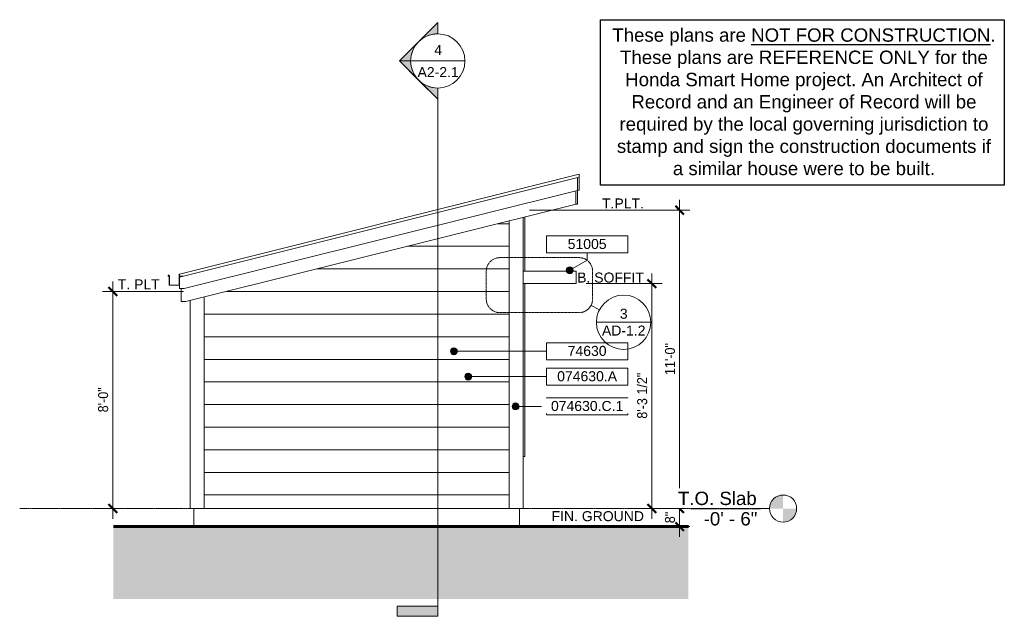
# Model space of a CAD drawing. Header units: inches. Extents: x 344 to 779, y -54 to 210.
import ezdxf

# ---------------------------------------------------------------- set-up
doc = ezdxf.new("R2010")
doc.units = ezdxf.units.IN
doc.header["$MEASUREMENT"] = 0
doc.linetypes.add('Dash Dot 3_16_', pattern=[0.3125, 0.1875, -0.0625, 0, -0.0625])
doc.linetypes.add('Grid Line 1_2_', pattern=[0.875, 0.5, -0.125, 0.125, -0.125])
for name, color, linetype, lineweight in [('A-ANNO-DIMS', 1, 'Continuous', 9), ('A-ANNO-DIMS-48', 1, 'Continuous', 9), ('A-ANNO-NOTE', 2, 'Continuous', 9), ('A-ANNO-SYMB', 6, 'Continuous', 9), ('A-ANNO-TEXT', 2, 'Continuous', 9), ('A-DETL', 5, 'Continuous', 60), ('A-DETL-GENF', 3, 'Continuous', 9), ('A-FLOR-LEVL', 6, 'Continuous', 9), ('A-FLOR-OTLN', 6, 'Continuous', 18), ('A-GENM', 6, 'Continuous', 9), ('A-GLAZ', 6, 'Continuous', 18), ('A-ROOF', 4, 'Continuous', 18), ('A-ROOF-OTLN', 4, 'Continuous', 9), ('A-WALL-MBNI', 2, 'Continuous', 18), ('A-WALL-PATT', 2, 'Continuous', 18), ('I-WALL', 2, 'Continuous', 18), ('S-FNDN-FTNG', 4, 'Continuous', 18)]:
    doc.layers.add(name, color=color, linetype=linetype, lineweight=lineweight)
doc.styles.add('Arial', font='arial.ttf', dxfattribs={"height": 4.425898})
doc.styles.add('Arial_1', font='arial.ttf', dxfattribs={"width": 0.9, "height": 4.425898})
doc.styles.add('Arial_2', font='arial.ttf', dxfattribs={"height": 5.901198})
doc.dimstyles.new('Linear_-_3_32__Arial_2', dxfattribs={"dimscale": 12, "dimtxt": 4.5, "dimasz": 0.3125, "dimexe": 0.375, "dimexo": 0.375, "dimgap": 0.0625, "dimtad": 1, "dimdec": 3, "dimrnd": 0.125, "dimzin": 3, "dimdsep": 46, "dimlunit": 4, "dimtxsty": 'Arial_1', "dimblk1": 'OBLIQUE', "dimblk2": 'OBLIQUE', "dimsah": 1, "dimcen": 0.09, "dimdle": 0.375, "dimazin": 0, "dimtfac": 1, "dimtdec": 3, "dimtix": 1, "dimtmove": 0, "dimatfit": 3, "dimfxl": 1, "dimtvp": 1, "dimfrac": 2, "dimtolj": 1, "dimtzin": 0, "dimarcsym": 2})
pattern_1 = [(0, (423.23, 0), (0, 10), [])]

# ---------------------------------------------------------------- blocks, each defined once
blk = doc.blocks.new('Double Casement - _2_211510CS-2777844-Exterior West Elevation Visitors Center')
at = {"layer": 'A-GLAZ'}
for p in [(567.04, 93.5), (566.29, 17)]:
    blk.add_line(p, (567.04, 17), dxfattribs=at)
blk = doc.blocks.new('Single Fixed - 70_ x 18_-2846920-Exterior West Elevation Visitors Center')
at = {"layer": 'A-GLAZ'}
blk.add_line((567.04, 122.99), (567.04, 99), dxfattribs=at)
blk = doc.blocks.new('Visitors Center Slab Stem Wall - Visitors Center Slab Stem Wall-2287425-Exterior West Elevation Visitors Center')
at = {"layer": 'S-FNDN-FTNG'}
for p, q in [((420.67, -14), (420.67, -10)), ((564.67, -14), (564.67, -10))]:
    blk.add_line(p, q, dxfattribs=at)
blk = doc.blocks.new('Section - 3_32_ x 3_8_-54337-Exterior West Elevation Visitors Center')
at = {"layer": 'A-ANNO-SYMB'}
blk.add_hatch(color=256, dxfattribs=at).paths.add_polyline_path([(510.56, -49.16), (528.56, -49.16), (528.56, -53.66), (510.56, -53.66)], flags=0)
for p, q in [((510.56, -49.16), (510.56, -53.66)), ((528.56, -49.16), (510.56, -49.16)), ((528.56, -53.66), (528.56, -49.16)), ((510.56, -53.66), (528.56, -53.66))]:
    blk.add_line(p, q, dxfattribs=at)
blk = doc.blocks.new('Section - Section Head - Filled-22785-Exterior West Elevation Visitors Center')
at = {"layer": 'A-ANNO-SYMB'}
h = blk.add_hatch(color=256, dxfattribs=at)
edge = h.paths.add_edge_path(flags=0)
edge.add_arc((528.56, 192), 12.02, 90, 132.0784, ccw=False)
edge.add_line((528.56, 204.02), (528.56, 208.97))
edge.add_line((528.56, 208.97), (520.51, 200.92))
h = blk.add_hatch(color=256, dxfattribs=at)
edge = h.paths.add_edge_path(flags=0)
edge.add_line((520.08, 200.49), (511.59, 192))
edge.add_line((511.59, 192), (516.56, 192))
edge.add_arc((528.56, 192), 12, 135, 180, ccw=False)
h = blk.add_hatch(color=256, dxfattribs=at)
edge = h.paths.add_edge_path(flags=0)
edge.add_arc((528.56, 192), 12, 180, 225, ccw=False)
edge.add_line((516.56, 192), (511.59, 192))
edge.add_line((511.59, 192), (520.08, 183.51))
h = blk.add_hatch(color=256, dxfattribs=at)
edge = h.paths.add_edge_path(flags=0)
edge.add_line((520.51, 183.08), (528.56, 175.03))
edge.add_line((528.56, 175.03), (528.56, 179.98))
edge.add_arc((528.56, 192), 12.02, 227.9216, 270, ccw=False)
for p, q in [((511.59, 192), (528.56, 208.97)), ((520.51, 200.92), (528.56, 208.97)), ((528.56, 204), (528.56, 208.97)), ((528.56, 208.97), (528.56, 204.02)), ((511.59, 192), (520.08, 200.49)), ((511.59, 192), (528.56, 175.03)), ((516.56, 192), (511.59, 192)), ((520.08, 183.51), (511.59, 192)), ((511.59, 192), (516.56, 192)), ((528.56, 175.03), (520.51, 183.08)), ((528.56, 180), (528.56, 175.03)), ((528.56, 179.98), (528.56, 175.03))]:
    blk.add_line(p, q, dxfattribs=at)
for radius, start, end in [(12, 90, 270), (12, 135, 180), (12.02, 90, 132.0784), (12, 270, 90), (12, 180, 225), (12.02, 227.9216, 270)]:
    blk.add_arc((528.56, 192), radius, start, end, dxfattribs=at)
blk = doc.blocks.new('DIMBLOCK1-Exterior West Elevation Visitors Center')
at = {"layer": 'A-ANNO-DIMS-48', "lineweight": 50, "transparency": 16777216}
for p, q in [((635.48, 126), (633.61, 127.88)), ((635.48, 126), (637.36, 124.13)), ((635.48, -6), (633.61, -4.12)), ((635.48, -6), (637.36, -7.88))]:
    blk.add_line(p, q, dxfattribs=at)
at = {"layer": 'A-ANNO-DIMS-48', "transparency": 16777216}
for p, q in [((635.48, 130.5), (635.48, -6)), ((569.17, 126), (639.98, 126)), ((635.48, 126), (569.17, 126)), ((633.64, -6), (639.98, -6)), ((635.48, -6), (633.64, -6))]:
    blk.add_line(p, q, dxfattribs=at)
at = {"layer": 'A-ANNO-DIMS-48', "color": 0, "transparency": 16777216, "insert": (628.99, 53.04), "char_height": 4.426, "width": 16.6985, "attachment_point": 1, "rotation": 90, "line_spacing_factor": 0.938532, "style": 'Arial_1'}
blk.add_mtext('11\'-0"', dxfattribs=at)
blk = doc.blocks.new('_Oblique')
at = {"color": 0, "linetype": 'ByBlock', "lineweight": -2}
blk.add_line((-0.5, -0.5), (0.5, 0.5), dxfattribs=at)
blk = doc.blocks.new('DIMBLOCK2-Exterior West Elevation Visitors Center')
at = {"layer": 'A-ANNO-DIMS-48', "lineweight": 50, "transparency": 16777216}
for p, q in [((635.48, -6), (633.61, -4.12)), ((635.48, -6), (637.36, -7.88)), ((635.48, -14), (633.61, -12.12)), ((635.48, -14), (637.36, -15.87))]:
    blk.add_line(p, q, dxfattribs=at)
at = {"layer": 'A-ANNO-DIMS-48', "transparency": 16777216}
for p, q in [((633.64, -6), (639.98, -6)), ((635.48, -6), (633.64, -6)), ((635.48, -6), (635.48, -18.5)), ((633.64, -14), (639.98, -14)), ((635.48, -14), (633.64, -14))]:
    blk.add_line(p, q, dxfattribs=at)
at = {"layer": 'A-ANNO-DIMS-48', "color": 0, "transparency": 16777216, "insert": (628.99, -12.49), "char_height": 4.426, "width": 5.9815, "attachment_point": 1, "rotation": 90, "line_spacing_factor": 0.938532, "style": 'Arial_1'}
blk.add_mtext('8"', dxfattribs=at)
blk = doc.blocks.new('DIMBLOCK3-Exterior West Elevation Visitors Center')
at = {"layer": 'A-ANNO-DIMS-48', "lineweight": 50, "transparency": 16777216}
for p, q in [((384.86, 90), (382.99, 91.87)), ((384.86, 90), (386.74, 88.12)), ((384.86, -6), (382.99, -4.12)), ((384.86, -6), (386.74, -7.88))]:
    blk.add_line(p, q, dxfattribs=at)
at = {"layer": 'A-ANNO-DIMS-48', "transparency": 16777216}
for p, q in [((384.86, 94.5), (384.86, -10.5)), ((416.17, 90), (380.36, 90)), ((384.86, 90), (416.17, 90)), ((383.02, -6), (389.36, -6)), ((384.86, -6), (383.02, -6))]:
    blk.add_line(p, q, dxfattribs=at)
at = {"layer": 'A-ANNO-DIMS-48', "color": 0, "transparency": 16777216, "insert": (378.37, 36.57), "char_height": 4.426, "width": 13.0431, "attachment_point": 1, "rotation": 90, "line_spacing_factor": 0.938532, "style": 'Arial_1'}
blk.add_mtext('8\'-0"', dxfattribs=at)
blk = doc.blocks.new('Keynote Tag - Keynote Number - Boxed - Small-135510-Exterior West Elevation Visitors Center')
at = {"layer": 'A-ANNO-NOTE'}
for p, q in [((576.6, 59.8), (576.6, 67.35)), ((576.6, 67.35), (612.6, 67.35)), ((612.6, 67.35), (612.6, 59.8)), ((576.6, 59.8), (612.6, 59.8))]:
    blk.add_line(p, q, dxfattribs=at)
blk = doc.blocks.new('Level - Level Head - Circle-50818-Exterior West Elevation Visitors Center')
at = {"layer": 'A-FLOR-LEVL'}
h = blk.add_hatch(color=256, dxfattribs=at)
edge = h.paths.add_edge_path(flags=0)
edge.add_line((681.23, -6), (675.23, -6))
edge.add_arc((681.23, -6), 6, 90, 180, ccw=False)
edge.add_line((681.23, 0), (681.23, -6))
h = blk.add_hatch(color=256, dxfattribs=at)
edge = h.paths.add_edge_path(flags=0)
edge.add_line((681.23, -12), (681.23, -6))
edge.add_line((681.23, -6), (687.23, -6))
edge.add_arc((681.23, -6), 6, 270, 360, ccw=False)
blk.add_circle((681.23, -6), 6, dxfattribs=at)
blk = doc.blocks.new('DIMBLOCK4-Exterior West Elevation Visitors Center')
at = {"layer": 'A-ANNO-DIMS-48', "transparency": 16777216}
for p, q in [((623.19, 98), (623.19, -10.5)), ((594.17, 93.5), (627.69, 93.5)), ((623.19, 93.5), (594.17, 93.5)), ((621.34, -6), (627.69, -6)), ((623.19, -6), (621.34, -6))]:
    blk.add_line(p, q, dxfattribs=at)
at = {"layer": 'A-ANNO-DIMS-48', "lineweight": 50, "transparency": 16777216}
for p, q in [((623.19, 93.5), (621.31, 95.37)), ((623.19, 93.5), (625.06, 91.62)), ((623.19, -6), (621.31, -4.12)), ((623.19, -6), (625.06, -7.88))]:
    blk.add_line(p, q, dxfattribs=at)
at = {"layer": 'A-ANNO-DIMS-48', "color": 0, "transparency": 16777216, "insert": (616.7, 33.75), "char_height": 4.426, "width": 24.0092, "attachment_point": 1, "rotation": 90, "line_spacing_factor": 0.938532, "style": 'Arial_1'}
blk.add_mtext('8\'-3 1/2"', dxfattribs=at)
blk = doc.blocks.new('Drafting View - Callout Head-55151-Exterior West Elevation Visitors Center')
at = {"layer": 'A-ANNO-SYMB'}
blk.add_line((598.7, 76.43), (622.7, 76.43), dxfattribs=at)
for start, end in [(0, 180), (180, 360)]:
    blk.add_arc((610.7, 76.43), 12, start, end, dxfattribs=at)

msp = doc.modelspace()

# ---------------------------------------------------------------- hatches: boundary and pattern name
at = {"layer": 'A-ANNO-NOTE'}
h = msp.add_hatch(color=256, dxfattribs=at)
edge = h.paths.add_edge_path(flags=0)
edge.add_arc((586.886, 99.4076), 1.5, 0, 360)
h = msp.add_hatch(color=256, dxfattribs=at)
edge = h.paths.add_edge_path(flags=0)
edge.add_arc((535.6763, 63.5722), 1.5, 0, 360)
h = msp.add_hatch(color=256, dxfattribs=at)
edge = h.paths.add_edge_path(flags=0)
edge.add_arc((542.0097, 52.3669), 1.5, 0, 360)
h = msp.add_hatch(color=256, dxfattribs=at)
edge = h.paths.add_edge_path(flags=0)
edge.add_arc((562.9586, 39.213), 1.5, 0, 360)
at = {"layer": 'A-DETL-GENF'}
msp.add_hatch(color=9, dxfattribs=at).paths.add_polyline_path([(639.3748, -46), (639.3748, -14), (385.1278, -14), (385.1278, -46), (616.2107, -46)], flags=0)
at = {"layer": 'A-WALL-PATT', "lineweight": 9}
h = msp.add_hatch(dxfattribs=at)
h.set_pattern_fill('FP_1', color=256, style=0, pattern_type=2)
h.set_pattern_definition(pattern_1)
h.paths.add_polyline_path([(560.0429, -6), (560.0429, 121.236), (426.6679, 87.8923), (426.6679, -6), (535.268, -6)], flags=0)
h = msp.add_hatch(dxfattribs=at)
h.set_pattern_fill('FP_1', color=256, style=0, pattern_type=2)
h.set_pattern_definition(pattern_1)
h.paths.add_polyline_path([(426.6679, -6), (426.6679, 87.8923), (425.2929, 87.5485), (425.2929, -6)], flags=0)

# ---------------------------------------------------------------- linework, layer by layer
msp.add_lwpolyline([(600.4677, 210.2483), (779.0388, 210.2483), (779.0388, 137.0985), (600.4677, 137.0985)], close=True)
at = {"layer": 'A-ANNO-NOTE'}
for p, q in [((594.5997, 103.8963), (594.5997, 107.0861)), ((586.886, 99.4076), (594.5997, 103.8963)), ((535.6763, 63.5722), (576.5997, 63.5722)), ((542.0097, 52.3669), (576.5997, 52.3669)), ((562.9586, 39.213), (576.5997, 39.213))]:
    msp.add_line(p, q, dxfattribs=at)
for centre in [(586.886, 99.4076), (535.6763, 63.5722), (542.0097, 52.3669), (562.9586, 39.213)]:
    msp.add_circle(centre, 1.5, dxfattribs=at)
at = {"layer": 'A-ANNO-SYMB'}
for p, q in [((516.5607, 192), (540.5607, 192)), ((528.5607, 180), (528.5607, -49.1603)), ((596.3276, 83.8968), (600.0525, 81.9619))]:
    msp.add_line(p, q, dxfattribs=at)
at = {"layer": 'A-ANNO-SYMB', "linetype": 'Dash Dot 3_16_'}
for p, q in [((591.0031, 104.9957), (555.9906, 104.9957)), ((549.9906, 98.9957), (549.9906, 86.6626)), ((597.0031, 86.6626), (597.0031, 98.9957)), ((555.9906, 80.6626), (591.0031, 80.6626))]:
    msp.add_line(p, q, dxfattribs=at)
for centre, start, end in [((555.9906, 98.9957), 90, 180), ((591.0031, 98.9957), 0, 90), ((555.9906, 86.6626), 180, 270), ((591.0031, 86.6626), 270, 0)]:
    msp.add_arc(centre, 6, start, end, dxfattribs=at)
at = {"layer": 'A-DETL'}
msp.add_line((639.3748, -14), (385.1278, -14), dxfattribs=at)
at = {"layer": 'A-FLOR-OTLN'}
for p, q in [((420.6679, -6), (420.6679, -10)), ((564.6679, -10), (564.6679, -6))]:
    msp.add_line(p, q, dxfattribs=at)
at = {"layer": 'A-GENM'}
for p, q in [((566.2929, 99), (589.6679, 99)), ((589.6679, 93.5), (589.6679, 99)), ((589.6679, 93.5), (566.2929, 93.5))]:
    msp.add_line(p, q, dxfattribs=at)
at = {"layer": 'A-ROOF'}
for p, q in [((414.2929, 97.7477), (591.0429, 141.9352)), ((591.0429, 140.5823), (414.2929, 96.3948)), ((591.0429, 140.5823), (591.0429, 141.9352)), ((414.2929, 96.3948), (414.2929, 97.7477))]:
    msp.add_line(p, q, dxfattribs=at)
at = {"layer": 'A-ROOF-OTLN'}
for p, q in [((590.291, 140.3943), (590.291, 128.7981)), ((591.0429, 134.8323), (591.0429, 140.5823)), ((590.291, 134.725), (416.47, 91.2698)), ((589.5429, 134.538), (589.5429, 128.5823)), ((590.2929, 134.8323), (591.0429, 134.8323)), ((590.2929, 128.5823), (590.2929, 134.725)), ((590.291, 128.7981), (417.1779, 85.5198)), ((589.5429, 128.5823), (590.2929, 128.5823)), ((409.7929, 97.2477), (409.2929, 97.2477)), ((409.2929, 97.2477), (409.2929, 96.7477)), ((409.2929, 96.7477), (409.7929, 96.7477)), ((409.4179, 96.8727), (409.4179, 97.1227)), ((409.4179, 97.1227), (409.7929, 97.1227)), ((409.9179, 96.8727), (409.4179, 96.8727)), ((409.7929, 97.1227), (409.7929, 97.2477)), ((409.7929, 96.7477), (409.7929, 92.7477)), ((409.9179, 92.8727), (409.9179, 96.8727)), ((414.2929, 97.7477), (414.1679, 97.7477)), ((414.1679, 97.7477), (414.1679, 92.8727)), ((414.2929, 96.7698), (415.7929, 96.7698)), ((414.2929, 91.2698), (414.2929, 96.3948)), ((409.7929, 92.7477), (414.2929, 92.7477)), ((414.1679, 92.8727), (409.9179, 92.8727)), ((416.47, 91.2698), (414.2929, 91.2698)), ((415.0429, 85.5198), (415.0429, 91.2698)), ((417.1779, 85.5198), (415.0429, 85.5198))]:
    msp.add_line(p, q, dxfattribs=at)
at = {"layer": 'A-WALL-MBNI', "lineweight": 9}
for p, q in [((566.2929, -6), (566.2929, 122.7985)), ((560.0429, -6), (560.0429, 121.236)), ((425.2929, -6), (425.2929, 87.5485)), ((419.0429, -6), (419.0429, 85.986)), ((425.2929, -6), (419.0429, -6)), ((566.2929, -6), (560.0429, -6))]:
    msp.add_line(p, q, dxfattribs=at)
at = {"layer": 'I-WALL'}
msp.add_line((425.2929, -6), (560.0429, -6), dxfattribs=at)

# ---------------------------------------------------------------- block references
at = {"layer": 'A-ANNO-NOTE'}
for p in [(0, 47.2908), (0, 0), (0, -11.2052), (0, -24.3592)]:
    msp.add_blockref('Keynote Tag - Keynote Number - Boxed - Small-135510-Exterior West Elevation Visitors Center', p, dxfattribs=at)
at = {"layer": 'A-ANNO-SYMB'}
for name in ['Section - Section Head - Filled-22785-Exterior West Elevation Visitors Center', 'Section - 3_32_ x 3_8_-54337-Exterior West Elevation Visitors Center']:
    msp.add_blockref(name, (0, 0), dxfattribs=at)
at = {"layer": 'A-FLOR-LEVL'}
msp.add_blockref('Level - Level Head - Circle-50818-Exterior West Elevation Visitors Center', (0, 0), dxfattribs=at)
at = {"layer": 'A-GLAZ'}
for name in ['Single Fixed - 70_ x 18_-2846920-Exterior West Elevation Visitors Center', 'Double Casement - _2_211510CS-2777844-Exterior West Elevation Visitors Center']:
    msp.add_blockref(name, (0, 0), dxfattribs=at)
at = {"layer": 'S-FNDN-FTNG'}
msp.add_blockref('Visitors Center Slab Stem Wall - Visitors Center Slab Stem Wall-2287425-Exterior West Elevation Visitors Center', (0, 0), dxfattribs=at)

# ---------------------------------------------------------------- texts
at = {"insert": (690.4424, 206.4061), "char_height": 5.9011976, "width": 170.64303, "attachment_point": 2, "style": 'Arial'}
msp.add_mtext('These plans are {\\LNOT FOR CONSTRUCTION}. These plans are REFERENCE ONLY for the Honda Smart Home project. An Architect of Record and an Engineer of Record will be required by the local governing jurisdiction to stamp and sign the construction documents if a similar house were to be built.', dxfattribs=at)
at = {"layer": 'A-ANNO-SYMB', "char_height": 4.4259, "attachment_point": 2, "line_spacing_factor": 0.938532, "style": 'Arial'}
for s, insert, width in [('4', (528.7144, 199.0846), 4.104), ('A2-2.1', (528.7144, 189.2664), 21.708), ('3', (610.7707, 82.3848), 4.104), ('AD-1.2', (610.7707, 74.9436), 22.896)]:
    msp.add_mtext(s, dxfattribs=dict(at, insert=insert, width=width))
at = {"layer": 'A-ANNO-TEXT', "color": 7, "line_spacing_factor": 0.938532, "style": 'Arial'}
for s, insert, char_height, width, attachment_point in [('T.PLT.', (619.7094, 131.1779), 4.4259, 22.086, 3), ('B. SOFFIT', (619.7094, 98.3945), 4.4259, 35.154, 3), ('T. PLT', (387.0544, 95.3945), 4.4259, 22.086, 1), ('FIN. GROUND', (619.7094, -7.1464), 4.425898, 48.546, 3)]:
    msp.add_mtext(s, dxfattribs=dict(at, insert=insert, char_height=char_height, width=width, attachment_point=attachment_point))
at = {"layer": 'A-FLOR-LEVL', "insert": (669.8529, -7.5563), "char_height": 5.9012, "width": 28.224, "attachment_point": 3, "line_spacing_factor": 0.938532, "style": 'Arial_2', "bg_fill": 3, "box_fill_scale": 1.25, "bg_fill_color": 0, "bg_fill_transparency": 0}
msp.add_mtext('-0\' - 6"', dxfattribs=at)

# ---------------------------------------------------------------- dimensions: what is measured, and where the dimension line sits
at = {"layer": 'A-ANNO-DIMS'}
for base, p1, p2, override, picture, middle in [((635.4834, -6), (564.6679, 126), (638.1351, -6), {"dimpost": '<>', "dimfxl": 151.067605}, 'DIMBLOCK1-Exterior West Elevation Visitors Center', (632.4737, 60)), ((384.8649, -6), (420.6679, 90), (387.5166, -6), {"dimpost": '<>', "dimfxl": 101.562845}, 'DIMBLOCK3-Exterior West Elevation Visitors Center', (381.8552, 42)), ((635.4834, -14), (638.1351, -6), (638.1351, -14), {"dimpost": '<>', "dimfxl": 8}, 'DIMBLOCK2-Exterior West Elevation Visitors Center', (632.4737, -10))]:
    dim = msp.add_linear_dim(base=base, p1=p1, p2=p2, angle=90, dimstyle='Linear_-_3_32__Arial_2', override=override, dxfattribs=at)
    dim.commit()
    dim.dimension.update_dxf_attribs({"geometry": picture, "text_midpoint": middle})

# ---------------------------------------------------------------- next in the draw order: texts
at = {"layer": 'A-ANNO-NOTE', "char_height": 4.4259, "attachment_point": 2, "line_spacing_factor": 0.938532, "style": 'Arial', "bg_fill": 3, "box_fill_scale": 1.25, "bg_fill_color": 0, "bg_fill_transparency": 0}
for s, insert, width in [('51005', (594.586, 113.246), 20.52), ('74630', (594.586, 65.9552), 20.52), ('074630.A', (594.586, 54.75), 31.59), ('074630.C.1', (594.586, 41.596), 38.124)]:
    msp.add_mtext(s, dxfattribs=dict(at, insert=insert, width=width))
at = {"layer": 'A-FLOR-LEVL', "insert": (669.5589, 1.4593), "char_height": 5.9012, "width": 41.472, "attachment_point": 3, "line_spacing_factor": 0.938532, "style": 'Arial_2', "bg_fill": 3, "box_fill_scale": 1.25, "bg_fill_color": 0, "bg_fill_transparency": 0}
msp.add_mtext('T.O. Slab', dxfattribs=at)

# ---------------------------------------------------------------- next in the draw order: linework, layer by layer
at = {"layer": 'A-FLOR-LEVL', "linetype": 'Grid Line 1_2_'}
msp.add_line((343.6939, -6), (675.234, -6), dxfattribs=at)

# ---------------------------------------------------------------- next in the draw order: block references
at = {"layer": 'A-ANNO-SYMB'}
msp.add_blockref('Drafting View - Callout Head-55151-Exterior West Elevation Visitors Center', (0, 0), dxfattribs=at)

# ---------------------------------------------------------------- next in the draw order: dimensions: what is measured, and where the dimension line sits
at = {"layer": 'A-ANNO-DIMS'}
dim = msp.add_linear_dim(base=(623.1884, -6), p1=(589.6679, 93.5), p2=(625.84, -6), angle=90, dimstyle='Linear_-_3_32__Arial_2', override={"dimpost": '<>', "dimfxl": 105.871011}, dxfattribs=at)
dim.commit()
dim.dimension.update_dxf_attribs({"geometry": 'DIMBLOCK4-Exterior West Elevation Visitors Center', "text_midpoint": (620.1484, 43.75)})

doc.saveas('drawing.dxf')
